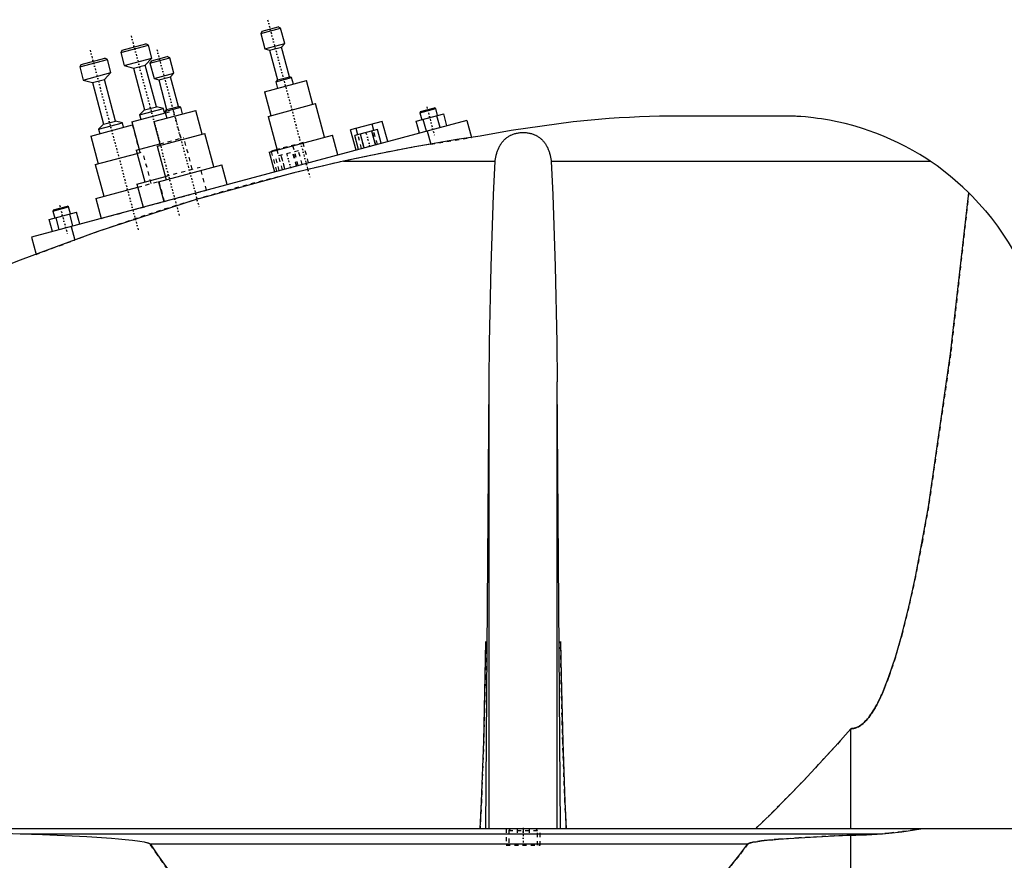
# Model space of a CAD drawing. Extents: x -502 to 174, y -319 to 558.
# Tile 6 of 8: x -363 to -123, y 129 to 335. Entities that reach past the tile are written whole.
import ezdxf

# ---------------------------------------------------------------- set-up
doc = ezdxf.new("R2010")
doc.units = 0
doc.linetypes.add('CENTER', pattern=[1.5, 0.45, -0.5, 0.05, -0.5])
doc.linetypes.add('DASHED', pattern=[2, 1, -1])
for name, color, linetype in [('AM_0', 7, 'CONTINUOUS'), ('AM_3', 7, 'DASHED'), ('AM_7', 7, 'CENTER')]:
    doc.layers.add(name, color=color, linetype=linetype)

msp = doc.modelspace()

# ---------------------------------------------------------------- linework, layer by layer
at = {"layer": 'AM_0', "color": 7, "linetype": 'CONTINUOUS'}
for p, q in [((-304.04, 331.18), (-299.21, 332.47)), ((-303.69, 331.79), (-304.04, 331.18)), ((-303.69, 331.79), (-299.82, 332.82)), ((-299.21, 332.47), (-299.82, 332.82)), ((-298.2, 328.7), (-299.21, 332.47)), ((-304.04, 331.18), (-303.03, 327.41)), ((-338.22, 326.52), (-331.45, 328.33)), ((-337.86, 327.13), (-338.22, 326.52)), ((-337.86, 327.13), (-332.07, 328.68)), ((-331.45, 328.33), (-332.07, 328.68)), ((-330.6, 325.14), (-331.45, 328.33)), ((-303.03, 327.41), (-298.2, 328.7)), ((-303.03, 327.41), (-301.91, 327.09)), ((-301.91, 327.09), (-299.01, 327.86)), ((-301.91, 327.09), (-299.97, 319.84)), ((-299.01, 327.86), (-298.2, 328.7)), ((-297.07, 320.62), (-299.01, 327.86)), ((-348.22, 323.02), (-341.45, 324.83)), ((-347.86, 323.63), (-342.07, 325.18)), ((-341.45, 324.83), (-342.07, 325.18)), ((-340.6, 321.64), (-341.45, 324.83)), ((-338.22, 326.52), (-337.36, 323.33)), ((-337.36, 323.33), (-330.6, 325.14)), ((-332.22, 323.46), (-330.6, 325.14)), ((-331.09, 323.93), (-326.26, 325.22)), ((-330.73, 324.54), (-331.09, 323.93)), ((-330.73, 324.54), (-326.87, 325.58)), ((-326.26, 325.22), (-326.87, 325.58)), ((-325.25, 321.46), (-326.26, 325.22)), ((-347.86, 323.63), (-348.22, 323.02)), ((-348.22, 323.02), (-347.36, 319.83)), ((-337.36, 323.33), (-335.12, 322.69)), ((-335.12, 322.69), (-332.22, 323.46)), ((-335.12, 322.69), (-332.4, 312.55)), ((-329.5, 313.32), (-332.22, 323.46)), ((-331.09, 323.93), (-330.08, 320.16)), ((-347.36, 319.83), (-340.6, 321.64)), ((-347.36, 319.83), (-345.12, 319.19)), ((-345.12, 319.19), (-342.22, 319.96)), ((-342.22, 319.96), (-340.6, 321.64)), ((-339.5, 309.82), (-342.22, 319.96)), ((-330.08, 320.16), (-325.25, 321.46)), ((-330.08, 320.16), (-328.95, 319.84)), ((-328.95, 319.84), (-326.06, 320.62)), ((-328.95, 319.84), (-327.01, 312.6)), ((-326.06, 320.62), (-325.25, 321.46)), ((-324.12, 313.37), (-326.06, 320.62)), ((-303.12, 316.93), (-292.88, 319.67)), ((-300.37, 319.42), (-296.51, 320.46)), ((-299.97, 319.84), (-300.37, 319.42)), ((-299.97, 319.84), (-297.07, 320.62)), ((-296.51, 320.46), (-297.07, 320.62)), ((-296.07, 318.82), (-296.51, 320.46)), ((-291.33, 313.88), (-292.88, 319.67)), ((-345.12, 319.19), (-342.4, 309.05)), ((-300.37, 319.42), (-299.93, 317.78)), ((-303.12, 316.93), (-301.57, 311.13)), ((-333.62, 311.29), (-327.82, 312.84)), ((-332.4, 312.55), (-333.62, 311.29)), ((-332.4, 312.55), (-329.5, 313.32)), ((-330.17, 309.68), (-319.93, 312.42)), ((-327.82, 312.84), (-329.5, 313.32)), ((-327.54, 311.78), (-327.82, 312.84)), ((-327.42, 312.18), (-323.56, 313.21)), ((-327.01, 312.6), (-327.42, 312.18)), ((-327.01, 312.6), (-324.12, 313.37)), ((-323.56, 313.21), (-324.12, 313.37)), ((-323.12, 311.57), (-323.56, 313.21)), ((-318.37, 306.63), (-319.93, 312.42)), ((-302.24, 310.95), (-290.65, 314.06)), ((-288.45, 305.85), (-290.65, 314.06)), ((-265.21, 311.82), (-261.34, 312.85)), ((-265.03, 312.12), (-261.65, 313.03)), ((-261.34, 312.85), (-261.65, 313.03)), ((-260.89, 311.16), (-261.34, 312.85)), ((-335.55, 309.63), (-327.32, 311.84)), ((-333.62, 311.29), (-333.33, 310.23)), ((-327.42, 312.18), (-326.98, 310.54)), ((-302.24, 310.95), (-300.04, 302.74)), ((-266.08, 309.77), (-259.39, 311.56)), ((-265.03, 312.12), (-265.21, 311.82)), ((-265.21, 311.82), (-264.75, 310.13)), ((-263.63, 307.32), (-264.41, 310.22)), ((-260.29, 308.22), (-261.06, 311.12)), ((-258.61, 308.67), (-259.39, 311.56)), ((-174, 311), (-205.5, 311)), ((-253.75, 309.97), (-360, 281.5)), ((-345.55, 306.13), (-335.35, 308.87)), ((-343.62, 307.79), (-337.82, 309.34)), ((-342.4, 309.05), (-343.62, 307.79)), ((-343.62, 307.79), (-343.33, 306.73)), ((-342.4, 309.05), (-339.5, 309.82)), ((-337.82, 309.34), (-339.5, 309.82)), ((-337.54, 308.28), (-337.82, 309.34)), ((-335.55, 309.63), (-333.74, 302.87)), ((-330.17, 309.68), (-328.61, 303.89)), ((-274.39, 309.72), (-282.11, 307.65)), ((-280.79, 302.72), (-282.11, 307.65)), ((-275.53, 307.76), (-281.11, 306.26)), ((-280.34, 306.47), (-280.76, 308.01)), ((-276.48, 307.5), (-276.89, 309.05)), ((-274.62, 304.38), (-275.53, 307.76)), ((-273.07, 304.79), (-274.39, 309.72)), ((-265.3, 306.87), (-266.08, 309.77)), ((-253.75, 309.97), (-252.64, 305.83)), ((-345.55, 306.13), (-343.74, 299.37)), ((-329.29, 303.7), (-317.7, 306.81)), ((-315.5, 298.6), (-317.7, 306.81)), ((-301.98, 302.22), (-286.52, 306.36)), ((-285.23, 301.54), (-286.52, 306.36)), ((-280.2, 302.88), (-281.11, 306.26)), ((-278.81, 303.26), (-279.71, 306.64)), ((-276.02, 304), (-276.93, 307.38)), ((-263.41, 307.38), (-262.55, 304.19)), ((-334.42, 302.69), (-328.7, 304.22)), ((-329.29, 303.7), (-327.09, 295.49)), ((-300.07, 302.84), (-301.43, 302.47)), ((-300.05, 302.74), (-300.08, 302.84)), ((-344.42, 299.19), (-334.21, 301.92)), ((-334.42, 302.69), (-332.35, 294.96)), ((-301.98, 302.22), (-300.68, 297.39)), ((-301.41, 302.38), (-301.43, 302.47)), ((-344.42, 299.19), (-342.35, 291.46)), ((-329.02, 294.98), (-313.57, 299.12)), ((-312.27, 294.29), (-313.57, 299.12)), ((-283.81, 300), (-246.87, 300)), ((-233.13, 300), (-140.66, 300)), ((-334.28, 294.44), (-327.31, 296.31)), ((-344.28, 290.94), (-334.07, 293.68)), ((-334.28, 294.44), (-332.77, 288.8)), ((-329.02, 294.98), (-327.73, 290.15)), ((-344.28, 290.94), (-342.97, 286.06)), ((-354.8, 287.81), (-350.93, 288.85)), ((-354.62, 288.12), (-351.24, 289.02)), ((-350.93, 288.85), (-351.24, 289.02)), ((-350.48, 287.16), (-350.93, 288.85)), ((-355.67, 285.77), (-348.98, 287.56)), ((-354.62, 288.12), (-354.8, 287.81)), ((-354.8, 287.81), (-354.34, 286.12)), ((-353.22, 283.32), (-354, 286.21)), ((-349.88, 284.21), (-350.65, 287.11)), ((-348.2, 284.66), (-348.98, 287.56)), ((-354.89, 282.87), (-355.67, 285.77)), ((-350.34, 284.09), (-349.45, 280.77)), ((-360, 281.5), (-358.87, 277.27)), ((-249.12, 137.05), (-248.33, 246.12)), ((-248.33, 137.05), (-248.33, 246.12)), ((-230.88, 137.05), (-231.67, 246.12)), ((-231.67, 137.05), (-231.67, 246.12)), ((-160, 137.05), (-160, 161.49)), ((-105.5, 137.05), (-497, 137.05)), ((-394.4, 137.05), (-362.76, 135.85)), ((-362.76, 135.85), (-152.3, 135.85)), ((-160, 76.5), (-160, 135.49)), ((-331.04, 133.35), (-185.14, 133.35))]:
    msp.add_line(p, q, dxfattribs=at)
for points in [[(-205.5, 311, 0), (-206.72, 310.98, 0), (-209.16, 310.91, 0), (-211.61, 310.82, 0), (-212.84, 310.77, 0), (-214.08, 310.71, 0), (-216.55, 310.57, 0), (-219.04, 310.41, 0), (-227.81, 309.63, 0), (-242.95, 307.54, 0), (-250.5, 306.15, 0)], [(-140.66, 300, 0), (-141.49, 300.55, 0), (-143.18, 301.62, 0), (-144.91, 302.63, 0), (-145.78, 303.11, 0), (-146.66, 303.59, 0), (-148.44, 304.49, 0), (-150.25, 305.34, 0), (-152.08, 306.13, 0), (-153.92, 306.86, 0), (-155.79, 307.53, 0), (-156.73, 307.84, 0), (-157.67, 308.14, 0), (-159.56, 308.7, 0), (-161.45, 309.2, 0), (-163.36, 309.63, 0), (-165.27, 310.01, 0), (-167.2, 310.33, 0), (-168.16, 310.47, 0), (-169.12, 310.6, 0), (-171.06, 310.8, 0), (-172.2, 310.89, 0), (-172.53, 310.92, 0), (-172.85, 310.94, 0), (-173.02, 310.95, 0), (-173.18, 310.96, 0), (-173.51, 310.98, 0), (-173.84, 310.99, 0), (-174, 311, 0)], [(-250.5, 306.15, 0), (-256.16, 305.27, 0), (-267.37, 303.33, 0), (-278.39, 301.16, 0), (-283.81, 300, 0)], [(-246.87, 300, 0), (-246.86, 300.1, 0), (-246.83, 300.31, 0), (-246.79, 300.51, 0), (-246.77, 300.61, 0), (-246.75, 300.72, 0), (-246.71, 300.92, 0), (-246.67, 301.12, 0), (-246.62, 301.32, 0), (-246.57, 301.52, 0), (-246.52, 301.72, 0), (-246.49, 301.82, 0), (-246.46, 301.92, 0), (-246.4, 302.12, 0), (-246.34, 302.31, 0), (-246.28, 302.5, 0), (-246.21, 302.69, 0), (-246.13, 302.88, 0), (-246.1, 302.97, 0), (-246.06, 303.06, 0), (-245.98, 303.24, 0), (-245.89, 303.42, 0), (-245.85, 303.51, 0), (-245.8, 303.59, 0), (-245.71, 303.77, 0), (-245.62, 303.93, 0), (-245.57, 304.02, 0), (-245.52, 304.1, 0), (-245.41, 304.26, 0), (-245.3, 304.42, 0), (-245.19, 304.57, 0), (-245.07, 304.72, 0), (-244.95, 304.87, 0), (-244.89, 304.94, 0), (-244.83, 305.01, 0), (-244.7, 305.15, 0), (-244.57, 305.28, 0), (-244.43, 305.41, 0), (-244.29, 305.54, 0), (-244.14, 305.66, 0), (-244.07, 305.71, 0), (-243.99, 305.77, 0), (-243.84, 305.88, 0), (-243.68, 305.99, 0), (-243.52, 306.09, 0), (-243.35, 306.19, 0), (-243.17, 306.28, 0), (-243.08, 306.33, 0), (-242.99, 306.37, 0), (-242.8, 306.46, 0), (-242.61, 306.54, 0), (-242.41, 306.61, 0), (-242.21, 306.68, 0), (-242, 306.74, 0), (-241.9, 306.77, 0), (-241.8, 306.8, 0), (-241.59, 306.85, 0), (-241.38, 306.89, 0), (-241.16, 306.93, 0), (-240.95, 306.96, 0), (-240.74, 306.98, 0), (-240.63, 306.99, 0), (-240.52, 307, 0), (-240.31, 307.01, 0), (-240.1, 307.02, 0), (-240, 307.02, 0), (-239.9, 307.02, 0), (-239.69, 307.01, 0), (-239.48, 307, 0), (-239.37, 306.99, 0), (-239.26, 306.98, 0), (-239.05, 306.96, 0), (-238.84, 306.93, 0), (-238.62, 306.89, 0), (-238.41, 306.85, 0), (-238.2, 306.8, 0), (-238.1, 306.77, 0), (-238, 306.74, 0), (-237.79, 306.68, 0), (-237.59, 306.61, 0), (-237.39, 306.54, 0), (-237.2, 306.46, 0), (-237.01, 306.37, 0), (-236.92, 306.33, 0), (-236.83, 306.28, 0), (-236.65, 306.19, 0), (-236.48, 306.09, 0), (-236.32, 305.99, 0), (-236.16, 305.88, 0), (-236.01, 305.77, 0), (-235.93, 305.71, 0), (-235.86, 305.66, 0), (-235.71, 305.54, 0), (-235.57, 305.41, 0), (-235.43, 305.28, 0), (-235.3, 305.15, 0), (-235.17, 305.01, 0), (-235.11, 304.94, 0), (-235.05, 304.87, 0), (-234.93, 304.72, 0), (-234.81, 304.57, 0), (-234.7, 304.42, 0), (-234.59, 304.26, 0), (-234.48, 304.1, 0), (-234.43, 304.02, 0), (-234.38, 303.93, 0), (-234.29, 303.77, 0), (-234.2, 303.59, 0), (-234.15, 303.51, 0), (-234.11, 303.42, 0), (-234.02, 303.24, 0), (-233.94, 303.06, 0), (-233.9, 302.97, 0), (-233.87, 302.88, 0), (-233.79, 302.69, 0), (-233.72, 302.5, 0), (-233.66, 302.31, 0), (-233.6, 302.12, 0), (-233.54, 301.92, 0), (-233.51, 301.82, 0), (-233.48, 301.72, 0), (-233.43, 301.52, 0), (-233.38, 301.32, 0), (-233.33, 301.12, 0), (-233.29, 300.92, 0), (-233.25, 300.72, 0), (-233.23, 300.61, 0), (-233.21, 300.51, 0), (-233.17, 300.31, 0), (-233.14, 300.1, 0), (-233.13, 300, 0)], [(-283.81, 300, 0), (-295.97, 297.17, 0), (-320.06, 290.59, 0), (-343.79, 282.83, 0), (-355.5, 278.5, 0)], [(-248.33, 246.12, 0), (-248.19, 255.73, 0), (-247.78, 274.34, 0), (-247.21, 291.8, 0), (-246.87, 300, 0)], [(-233.13, 300, 0), (-232.79, 291.8, 0), (-232.22, 274.34, 0), (-231.81, 255.73, 0), (-231.67, 246.12, 0)], [(-131.25, 292.3, 0), (-132.71, 293.71, 0), (-135.77, 296.37, 0), (-138.99, 298.84, 0), (-140.66, 300, 0)], [(-160, 161.49, 0), (-159.98, 161.49, 0), (-159.93, 161.49, 0), (-159.88, 161.49, 0), (-159.86, 161.5, 0), (-159.84, 161.5, 0), (-159.79, 161.5, 0), (-159.74, 161.5, 0), (-159.7, 161.51, 0), (-159.65, 161.51, 0), (-159.6, 161.52, 0), (-159.58, 161.52, 0), (-159.56, 161.52, 0), (-159.51, 161.53, 0), (-159.46, 161.53, 0), (-159.42, 161.54, 0), (-159.37, 161.55, 0), (-159.32, 161.56, 0), (-159.3, 161.56, 0), (-159.28, 161.57, 0), (-159.23, 161.58, 0), (-159.18, 161.59, 0), (-159.16, 161.6, 0), (-159.14, 161.6, 0), (-159.09, 161.61, 0), (-159.04, 161.63, 0), (-159.02, 161.63, 0), (-159, 161.64, 0), (-158.95, 161.65, 0), (-158.9, 161.67, 0), (-158.86, 161.68, 0), (-158.81, 161.7, 0), (-158.76, 161.72, 0), (-158.74, 161.73, 0), (-158.72, 161.73, 0), (-158.67, 161.75, 0), (-158.62, 161.77, 0), (-158.46, 161.84, 0), (-158.18, 161.98, 0), (-157.9, 162.14, 0), (-157.62, 162.32, 0), (-157.48, 162.42, 0), (-157.34, 162.53, 0), (-157.06, 162.76, 0), (-156.78, 163.01, 0), (-156.5, 163.29, 0), (-156.23, 163.59, 0), (-155.95, 163.91, 0), (-155.81, 164.08, 0), (-155.67, 164.25, 0), (-155.39, 164.62, 0), (-155.11, 165.01, 0), (-154.97, 165.21, 0), (-154.83, 165.42, 0), (-154.55, 165.86, 0), (-154.27, 166.32, 0), (-154.13, 166.56, 0), (-154, 166.8, 0), (-153.72, 167.31, 0), (-153.44, 167.83, 0), (-153.16, 168.38, 0), (-152.88, 168.96, 0), (-152.61, 169.55, 0), (-152.47, 169.86, 0), (-152.33, 170.17, 0), (-152.05, 170.81, 0), (-151.78, 171.48, 0), (-150.81, 173.98, 0), (-149.16, 178.92, 0), (-147.51, 184.67, 0), (-145.88, 191.23, 0), (-145.07, 194.81, 0), (-144.27, 198.59, 0), (-142.67, 206.74, 0), (-141.08, 215.68, 0), (-135.67, 253.02, 0), (-131.25, 292.3, 0)], [(-131.25, 292.3, 0), (-130.4, 291.45, 0), (-128.77, 289.71, 0), (-127.2, 287.91, 0), (-126.44, 287, 0), (-125.7, 286.07, 0), (-124.27, 284.17, 0), (-122.92, 282.23, 0), (-121.64, 280.24, 0), (-120.44, 278.21, 0), (-119.31, 276.14, 0), (-118.78, 275.1, 0), (-118.26, 274.04, 0), (-117.29, 271.89, 0), (-116.39, 269.72, 0), (-115.57, 267.5, 0), (-114.83, 265.25, 0), (-114.17, 262.96, 0), (-113.87, 261.8, 0), (-113.59, 260.63, 0), (-113.09, 258.26, 0), (-112.67, 255.85, 0), (-112.5, 254.62, 0)], [(-355.5, 278.5, 0), (-362.76, 275.82, 0), (-377.17, 270.17, 0), (-391.43, 264.15, 0), (-398.5, 261.01, 0)], [(-250.53, 137.05, 0), (-250.19, 143.72, 0), (-249.64, 158.37, 0), (-249.25, 174.39, 0), (-249.12, 182.75, 0)], [(-230.88, 182.75, 0), (-230.75, 174.39, 0), (-230.36, 158.37, 0), (-229.81, 143.72, 0), (-229.47, 137.05, 0)], [(-183.32, 137.05, 0), (-179.43, 140.82, 0), (-171.66, 148.72, 0), (-163.89, 157.11, 0), (-160, 161.49, 0)], [(-152.3, 135.85, 0), (-150.72, 135.99, 0), (-147.58, 136.34, 0), (-144.47, 136.79, 0), (-142.93, 137.05, 0)], [(-362.76, 135.85, 0), (-357.28, 135.66, 0), (-346.52, 135.14, 0), (-340.47, 134.74, 0), (-338.78, 134.6, 0), (-337.11, 134.45, 0), (-336.23, 134.36, 0), (-335.34, 134.26, 0), (-333.54, 134.02, 0), (-332.52, 133.85, 0), (-332.24, 133.79, 0), (-331.96, 133.73, 0), (-331.83, 133.69, 0), (-331.69, 133.65, 0), (-331.54, 133.61, 0), (-331.49, 133.59, 0), (-331.44, 133.57, 0), (-331.42, 133.57, 0), (-331.4, 133.56, 0), (-331.35, 133.54, 0), (-331.3, 133.52, 0), (-331.26, 133.5, 0), (-331.22, 133.48, 0), (-331.17, 133.45, 0), (-331.15, 133.44, 0), (-331.13, 133.43, 0), (-331.11, 133.41, 0), (-331.1, 133.41, 0), (-331.1, 133.4, 0), (-331.09, 133.4, 0), (-331.09, 133.4, 0), (-331.09, 133.39, 0), (-331.08, 133.39, 0), (-331.07, 133.38, 0), (-331.07, 133.38, 0), (-331.06, 133.37, 0), (-331.06, 133.37, 0), (-331.06, 133.37, 0), (-331.05, 133.36, 0), (-331.05, 133.35, 0), (-331.04, 133.35, 0)], [(-185.14, 133.35, 0), (-185.14, 133.35, 0), (-185.13, 133.36, 0), (-185.13, 133.36, 0), (-185.13, 133.36, 0), (-185.12, 133.37, 0), (-185.12, 133.37, 0), (-185.12, 133.37, 0), (-185.11, 133.38, 0), (-185.11, 133.38, 0), (-185.1, 133.39, 0), (-185.1, 133.39, 0), (-185.09, 133.39, 0), (-185.09, 133.39, 0), (-185.08, 133.4, 0), (-185.07, 133.41, 0), (-185.05, 133.42, 0), (-185.03, 133.43, 0), (-185, 133.45, 0), (-184.96, 133.47, 0), (-184.93, 133.48, 0), (-184.9, 133.5, 0), (-184.86, 133.51, 0), (-184.84, 133.52, 0), (-184.83, 133.52, 0), (-184.79, 133.54, 0), (-184.76, 133.55, 0), (-184.63, 133.59, 0), (-184.52, 133.62, 0), (-184.41, 133.65, 0), (-184.18, 133.71, 0), (-183.95, 133.76, 0), (-183.13, 133.91, 0), (-181.81, 134.09, 0), (-181.15, 134.17, 0), (-180.47, 134.24, 0), (-179.1, 134.38, 0), (-177.71, 134.5, 0), (-172.73, 134.85, 0), (-164.12, 135.31, 0), (-160, 135.49, 0)], [(-160, 135.49, 0), (-158.77, 135.5, 0), (-156.22, 135.59, 0), (-153.62, 135.75, 0), (-152.3, 135.85, 0)], [(-331.04, 133.35, 0), (-329.24, 130.69, 0), (-325.62, 125.55, 0), (-322.01, 120.66, 0), (-320.21, 118.31, 0), (-318.4, 116.02, 0), (-314.79, 111.62, 0), (-311.17, 107.47, 0), (-307.56, 103.57, 0), (-303.95, 99.92, 0), (-300.33, 96.51, 0), (-298.53, 94.9, 0), (-296.72, 93.35, 0), (-293.11, 90.44, 0), (-289.49, 87.78, 0), (-285.88, 85.36, 0), (-282.26, 83.19, 0), (-278.65, 81.27, 0), (-276.84, 80.41, 0), (-275.04, 79.6, 0), (-271.42, 78.17, 0), (-267.81, 77, 0), (-266, 76.5, 0)], [(-266, 76.5, 0), (-263.75, 76.74, 0), (-259.26, 77.45, 0), (-254.77, 78.47, 0), (-252.52, 79.09, 0), (-250.27, 79.79, 0), (-245.78, 81.42, 0), (-241.29, 83.35, 0), (-236.8, 85.59, 0), (-232.3, 88.14, 0), (-227.81, 90.99, 0), (-225.56, 92.53, 0), (-223.32, 94.15, 0), (-218.83, 97.61, 0), (-214.33, 101.38, 0), (-209.84, 105.46, 0), (-205.35, 109.84, 0), (-200.86, 114.53, 0), (-198.61, 116.99, 0), (-196.37, 119.53, 0), (-191.88, 124.83, 0), (-187.39, 130.43, 0), (-185.14, 133.35, 0)]]:
    msp.add_polyline3d(points, dxfattribs=at)
at = {"layer": 'AM_3', "color": 6, "linetype": 'DASHED'}
for p, q in [((-327.32, 311.84), (-325.32, 312.37)), ((-323.5, 305.61), (-325.32, 312.37)), ((-335.35, 308.87), (-335.32, 308.87)), ((-333.5, 302.11), (-335.32, 308.87)), ((-328.7, 304.22), (-322.83, 305.79)), ((-320.76, 298.07), (-322.83, 305.79)), ((-279.44, 303.09), (-280.34, 306.47)), ((-279.82, 306.61), (-278.91, 303.23)), ((-275.92, 304.03), (-276.82, 307.41)), ((-275.57, 304.12), (-276.48, 307.5)), ((-262.55, 304.19), (-252.64, 305.83)), ((-293.71, 304.54), (-300.07, 302.84)), ((-294.89, 298.95), (-296.21, 303.87)), ((-292.39, 299.62), (-293.71, 304.54)), ((-334.21, 301.92), (-332.83, 302.29)), ((-330.76, 294.57), (-332.83, 302.29)), ((-300.11, 297.55), (-301.41, 302.38)), ((-294.85, 302.58), (-300.43, 301.09)), ((-299.52, 297.71), (-300.43, 301.09)), ((-298.76, 297.91), (-300.05, 302.74)), ((-299.13, 301.43), (-298.23, 298.05)), ((-298.13, 298.08), (-299.03, 301.46)), ((-295.34, 298.83), (-296.24, 302.21)), ((-295.23, 298.85), (-296.14, 302.23)), ((-293.94, 299.2), (-294.85, 302.58)), ((-327.31, 296.31), (-318.83, 298.58)), ((-317.31, 292.94), (-318.83, 298.58)), ((-334.07, 293.68), (-328.83, 295.08)), ((-327.52, 290.2), (-328.83, 295.08)), ((-342.97, 286.06), (-317.31, 292.94)), ((-358.87, 277.27), (-349.45, 280.77)), ((-244.15, 137.05), (-244.15, 133.05)), ((-243.1, 137.05), (-243.5, 136.65)), ((-241.5, 137.05), (-241.5, 135.8)), ((-240, 137.05), (-240, 135.8)), ((-238.5, 137.05), (-238.5, 135.8)), ((-236.5, 136.65), (-236.9, 137.05)), ((-235.85, 133.05), (-235.85, 137.05)), ((-243.5, 136.65), (-243.5, 133.05)), ((-243.5, 136.65), (-236.5, 136.65)), ((-241.5, 135.8), (-238.5, 135.8)), ((-236.5, 133.05), (-236.5, 136.65)), ((-244.15, 133.05), (-235.85, 133.05))]:
    msp.add_line(p, q, dxfattribs=at)
for points in [[(-131.25, 292.3, 0), (-135.67, 253.02, 0), (-141.08, 215.68, 0), (-142.67, 206.74, 0), (-144.27, 198.59, 0), (-145.07, 194.81, 0), (-145.88, 191.23, 0), (-147.51, 184.67, 0), (-149.16, 178.92, 0), (-150.81, 173.98, 0), (-151.78, 171.48, 0), (-152.05, 170.81, 0), (-152.33, 170.17, 0), (-152.47, 169.86, 0), (-152.61, 169.55, 0), (-152.88, 168.96, 0), (-153.16, 168.38, 0), (-153.44, 167.83, 0), (-153.72, 167.31, 0), (-154, 166.8, 0), (-154.13, 166.56, 0), (-154.27, 166.32, 0), (-154.55, 165.86, 0), (-154.83, 165.42, 0), (-154.97, 165.21, 0), (-155.11, 165.01, 0), (-155.39, 164.62, 0), (-155.67, 164.25, 0), (-155.81, 164.08, 0), (-155.95, 163.91, 0), (-156.23, 163.59, 0), (-156.5, 163.29, 0), (-156.78, 163.01, 0), (-157.06, 162.76, 0), (-157.34, 162.53, 0), (-157.48, 162.42, 0), (-157.62, 162.32, 0), (-157.9, 162.14, 0), (-158.18, 161.98, 0), (-158.46, 161.84, 0), (-158.62, 161.77, 0), (-158.67, 161.75, 0), (-158.72, 161.73, 0), (-158.74, 161.73, 0), (-158.76, 161.72, 0), (-158.81, 161.7, 0), (-158.86, 161.68, 0), (-158.9, 161.67, 0), (-158.95, 161.65, 0), (-159, 161.64, 0), (-159.02, 161.63, 0), (-159.04, 161.63, 0), (-159.09, 161.61, 0), (-159.14, 161.6, 0), (-159.16, 161.6, 0), (-159.18, 161.59, 0), (-159.23, 161.58, 0), (-159.28, 161.57, 0), (-159.3, 161.56, 0), (-159.32, 161.56, 0), (-159.37, 161.55, 0), (-159.42, 161.54, 0), (-159.46, 161.53, 0), (-159.51, 161.53, 0), (-159.56, 161.52, 0), (-159.58, 161.52, 0), (-159.6, 161.52, 0), (-159.65, 161.51, 0), (-159.7, 161.51, 0), (-159.74, 161.5, 0), (-159.79, 161.5, 0), (-159.84, 161.5, 0), (-159.86, 161.5, 0), (-159.88, 161.49, 0), (-159.93, 161.49, 0), (-159.98, 161.49, 0), (-160, 161.49, 0)], [(-249.12, 182.75, 0), (-249.25, 174.39, 0), (-249.64, 158.37, 0), (-250.19, 143.72, 0), (-250.53, 137.05, 0)], [(-229.47, 137.05, 0), (-229.81, 143.72, 0), (-230.36, 158.37, 0), (-230.75, 174.39, 0), (-230.88, 182.75, 0)], [(-160, 161.49, 0), (-163.89, 157.11, 0), (-171.66, 148.72, 0), (-179.43, 140.82, 0), (-183.32, 137.05, 0)], [(-142.93, 137.05, 0), (-144.47, 136.79, 0), (-147.58, 136.34, 0), (-150.72, 135.99, 0), (-152.3, 135.85, 0)], [(-160, 135.49, 0), (-164.12, 135.31, 0), (-172.73, 134.85, 0), (-177.71, 134.5, 0), (-179.1, 134.38, 0), (-180.47, 134.24, 0), (-181.15, 134.17, 0), (-181.81, 134.09, 0), (-183.13, 133.91, 0), (-183.95, 133.76, 0), (-184.18, 133.71, 0), (-184.41, 133.65, 0), (-184.52, 133.62, 0), (-184.63, 133.59, 0), (-184.76, 133.55, 0), (-184.79, 133.54, 0), (-184.83, 133.52, 0), (-184.84, 133.52, 0), (-184.86, 133.51, 0), (-184.9, 133.5, 0), (-184.93, 133.48, 0), (-184.96, 133.47, 0), (-185, 133.45, 0), (-185.03, 133.43, 0), (-185.05, 133.42, 0), (-185.07, 133.41, 0), (-185.08, 133.4, 0), (-185.09, 133.39, 0), (-185.09, 133.39, 0), (-185.1, 133.39, 0), (-185.1, 133.39, 0), (-185.11, 133.38, 0), (-185.11, 133.38, 0), (-185.12, 133.37, 0), (-185.12, 133.37, 0), (-185.12, 133.37, 0), (-185.13, 133.36, 0), (-185.13, 133.36, 0), (-185.13, 133.36, 0), (-185.14, 133.35, 0), (-185.14, 133.35, 0)], [(-152.3, 135.85, 0), (-153.62, 135.75, 0), (-156.22, 135.59, 0), (-158.77, 135.5, 0), (-160, 135.49, 0)], [(-266, 76.5, 0), (-267.81, 77, 0), (-271.42, 78.17, 0), (-275.04, 79.6, 0), (-276.84, 80.41, 0), (-278.65, 81.27, 0), (-282.26, 83.19, 0), (-285.88, 85.36, 0), (-289.49, 87.78, 0), (-293.11, 90.44, 0), (-296.72, 93.35, 0), (-298.53, 94.9, 0), (-300.33, 96.51, 0), (-303.95, 99.92, 0), (-307.56, 103.57, 0), (-311.17, 107.47, 0), (-314.79, 111.62, 0), (-318.4, 116.02, 0), (-320.21, 118.31, 0), (-322.01, 120.66, 0), (-325.62, 125.55, 0), (-329.24, 130.69, 0), (-331.04, 133.35, 0)], [(-185.14, 133.35, 0), (-187.39, 130.43, 0), (-191.88, 124.83, 0), (-196.37, 119.53, 0), (-198.61, 116.99, 0), (-200.86, 114.53, 0), (-205.35, 109.84, 0), (-209.84, 105.46, 0), (-214.33, 101.38, 0), (-218.83, 97.61, 0), (-223.32, 94.15, 0), (-225.56, 92.53, 0), (-227.81, 90.99, 0), (-232.3, 88.14, 0), (-236.8, 85.59, 0), (-241.29, 83.35, 0), (-245.78, 81.42, 0), (-250.27, 79.79, 0), (-252.52, 79.09, 0), (-254.77, 78.47, 0), (-259.26, 77.45, 0), (-263.75, 76.74, 0), (-266, 76.5, 0)]]:
    msp.add_polyline3d(points, dxfattribs=at)
msp.add_arc((-176.43, -188.33), 500, 99.9188, 110.246, dxfattribs=at)
at = {"layer": 'AM_7', "color": 4, "linetype": 'CENTER'}
for p, q in [((-302.36, 334.55), (-291.96, 295.77)), ((-335.69, 330.62), (-323.95, 286.79)), ((-345.69, 327.12), (-333.95, 283.29)), ((-329.4, 327.3), (-319.01, 288.52)), ((-263.54, 313.32), (-261.67, 306.34)), ((-277.37, 303.46), (-278.36, 307.18)), ((-296.69, 298.28), (-297.68, 302)), ((-353.13, 289.31), (-351.26, 282.34)), ((-240, 137.25), (-240, 132.85))]:
    msp.add_line(p, q, dxfattribs=at)

doc.saveas('drawing.dxf')
